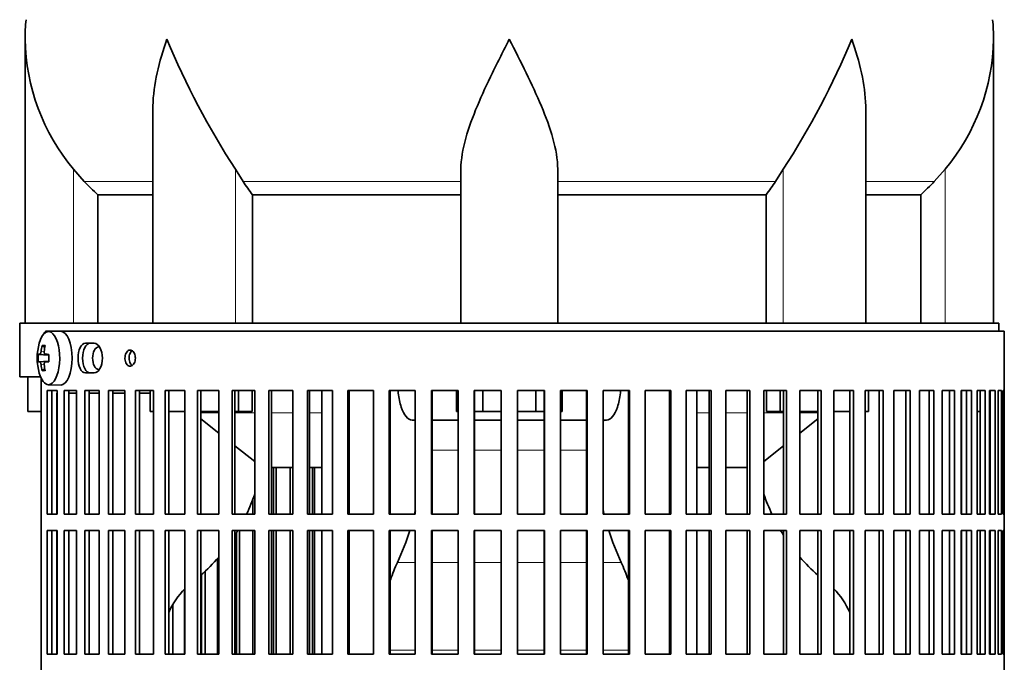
# Model space of a CAD drawing. Header units: millimetres. Extents: x 160 to 756, y -1041 to 1345.
# Tile 11 of 15: x 503 to 686, y 184 to 304. Entities that reach past the tile are written whole.
import ezdxf

# ---------------------------------------------------------------- set-up
doc = ezdxf.new("R2010")
doc.units = ezdxf.units.MM
for name, color, linetype in [('M5X8_UNI7687', 7, 'Continuous'), ('VSI134_DIFFUSORE', 7, 'Continuous'), ('VSI134_FILTRO_A', 7, 'Continuous'), ('VSI134_FILTRO_B', 7, 'Continuous'), ('VSI134_SUPPORTO_', 7, 'Continuous')]:
    doc.layers.add(name, color=color, linetype=linetype)

# ---------------------------------------------------------------- blocks, each defined once
blk = doc.blocks.new('SE3')
at = {"layer": 'M5X8_UNI7687', "color": 7, "linetype": 'Continuous', "lineweight": 35}
for p, q in [((510.65, 245.68), (508.38, 245.61)), ((507.21, 243.02), (507.72, 242.63)), ((506.52, 241.38), (508.49, 241.23)), ((506.52, 239.99), (508.49, 240.13)), ((507.82, 241.39), (508.49, 241.33)), ((508.49, 240.04), (507.82, 239.97)), ((507.21, 238.35), (507.72, 238.74)), ((508.38, 235.75), (510.65, 235.68))]:
    blk.add_line(p, q, dxfattribs=at)
at = {"layer": 'M5X8_UNI7687', "color": 4, "linetype": 'Continuous', "lineweight": 9}
for p, q in [((507.02, 241.89), (507.63, 241.84)), ((508.49, 241.24), (506.81, 241.39)), ((506.81, 239.97), (508.49, 240.13)), ((507.83, 241.39), (508.49, 241.33)), ((508.49, 240.04), (507.83, 239.97)), ((507.63, 239.53), (507.02, 239.48))]:
    blk.add_line(p, q, dxfattribs=at)
at = {"layer": 'M5X8_UNI7687', "color": 7, "linetype": 'Continuous', "lineweight": 35}
for centre, radius, start, end in [((516.3, 240.68), 10, 163.7273, 196.2727), ((515.92, 240.68), 9.42, 175.7871, 184.2129)]:
    blk.add_arc(centre, radius, start, end, dxfattribs=at)
for centre, major_axis, ratio, start_param, end_param in [((508.41, 240.68), (0, -4.93), 0.422618, 0, 4.10793), ((510.68, 240.68), (0, 5), 0.422618, 0, 0.012961), ((510.68, 240.68), (0, 5), 0.422618, 3.141593, 6.283185), ((516.35, 240.68), (0, 10), 0.939693, 1.335108, 1.449667), ((514.3, 237.62), (-7.75, 5.06), 0.247104, -0.4365, -0.286808), ((516.22, 240.68), (0, 10), 0.866025, 1.335108, 1.449667), ((516.28, 240.53), (-9.97, 0.79), 0.036834, -0.313745, -0.199185), ((516.28, 240.84), (-9.97, -0.79), 0.036834, 0.199185, 0.313745), ((516.28, 240.53), (-9.97, 0.79), 0.036834, -0.670562, -0.556003), ((516.28, 240.84), (-9.97, -0.79), 0.036834, 0.556003, 0.670562), ((513, 240.68), (0, 9.26), 0.488139, 1.49595, 1.645642), ((516.35, 240.68), (0, -10), 0.939693, 4.833518, 4.948078), ((514.3, 243.75), (-7.75, -5.06), 0.247104, 0.286808, 0.4365), ((516.22, 240.68), (0, -10), 0.866025, 4.833518, 4.948078), ((508.41, 240.68), (0, -4.93), 0.422618, 5.316848, 6.283185)]:
    blk.add_ellipse(centre, major_axis=major_axis, ratio=ratio, start_param=start_param, end_param=end_param, dxfattribs=at)
for points in [[(506.81, 241.39), (506.82, 241.39), (506.83, 241.4), (506.84, 241.4), (506.86, 241.42), (506.88, 241.43), (506.89, 241.45), (506.91, 241.48), (506.92, 241.51), (506.94, 241.54), (506.95, 241.58), (506.97, 241.62), (506.98, 241.66), (506.99, 241.7), (507, 241.75), (507.01, 241.79), (507.02, 241.84), (507.02, 241.87), (507.02, 241.89)], [(507.62, 241.89), (507.62, 241.87), (507.62, 241.84), (507.62, 241.79), (507.62, 241.75), (507.62, 241.7), (507.63, 241.66), (507.64, 241.62), (507.65, 241.58), (507.66, 241.54), (507.68, 241.51), (507.7, 241.48), (507.72, 241.45), (507.74, 241.43), (507.76, 241.42), (507.78, 241.4), (507.81, 241.4), (507.82, 241.39), (507.83, 241.39)], [(507.02, 239.48), (507.02, 239.49), (507.02, 239.53), (507.01, 239.57), (507, 239.62), (506.99, 239.66), (506.98, 239.71), (506.97, 239.75), (506.95, 239.79), (506.94, 239.83), (506.92, 239.86), (506.91, 239.89), (506.89, 239.91), (506.88, 239.93), (506.86, 239.95), (506.84, 239.96), (506.83, 239.97), (506.82, 239.97), (506.81, 239.97)], [(507.83, 239.97), (507.82, 239.97), (507.81, 239.97), (507.78, 239.96), (507.76, 239.95), (507.74, 239.93), (507.72, 239.91), (507.7, 239.89), (507.68, 239.86), (507.66, 239.83), (507.65, 239.79), (507.64, 239.75), (507.63, 239.71), (507.62, 239.66), (507.62, 239.62), (507.62, 239.57), (507.62, 239.53), (507.62, 239.49), (507.62, 239.48)]]:
    blk.add_open_spline(points, degree=3, dxfattribs=at)
at = {"layer": 'VSI134_DIFFUSORE', "color": 7, "linetype": 'Continuous', "lineweight": 35}
for p, q in [((504.06, 299.92), (504.06, 247.18)), ((684.06, 247.18), (684.06, 299.92)), ((527.78, 286.54), (527.78, 247.18)), ((660.33, 247.18), (660.33, 286.54)), ((515.07, 273.48), (513.06, 275.78)), ((544.57, 273.48), (543.15, 275.78)), ((585.06, 247.18), (585.06, 275.78)), ((603.06, 247.18), (603.06, 275.78)), ((644.97, 275.78), (643.55, 273.48)), ((675.06, 275.78), (673.05, 273.48)), ((517.59, 271.04), (527.78, 271.04)), ((517.59, 247.18), (517.59, 271.04)), ((546.35, 271.04), (585.06, 271.04)), ((546.35, 247.18), (546.35, 271.04)), ((603.06, 271.04), (641.77, 271.04)), ((641.77, 271.04), (641.77, 247.18)), ((660.33, 271.04), (670.53, 271.04)), ((670.53, 271.04), (670.53, 247.18))]:
    blk.add_line(p, q, dxfattribs=at)
at = {"layer": 'VSI134_DIFFUSORE', "color": 4, "linetype": 'Continuous', "lineweight": 9}
for p, q in [((513.06, 247.18), (513.06, 275.78)), ((543.15, 247.18), (543.15, 275.78)), ((644.97, 247.18), (644.97, 275.78)), ((675.06, 247.18), (675.06, 275.78)), ((527.78, 273.48), (515.07, 273.48)), ((585.06, 273.48), (544.57, 273.48)), ((603.06, 273.48), (643.55, 273.48)), ((660.33, 273.48), (673.05, 273.48))]:
    blk.add_line(p, q, dxfattribs=at)
at = {"layer": 'VSI134_DIFFUSORE', "color": 7, "linetype": 'Continuous', "lineweight": 35}
for centre, radius, start, end in [((542.56, 299.91), 38.5, 174.5826, 180.0014), ((645.56, 299.91), 38.5, 359.9671, 5.4174), ((542.75, 300.59), 38.7, 181.0158, 219.8906), ((668.74, 357.44), 149.81, 202.5842, 213.0334), ((519.38, 357.44), 149.81, 326.9666, 337.4158), ((645.37, 300.59), 38.7, 320.1094, 358.9842), ((577.68, 295.7), 39.88, 213.8582, 218.2062), ((610.43, 295.7), 39.88, 321.7938, 326.1418)]:
    blk.add_arc(centre, radius, start, end, dxfattribs=at)
for points, knots in [([(527.78, 286.53), (527.78, 286.85), (527.79, 287.18), (527.94, 291.55), (528.92, 295.76), (530.42, 299.91)], [0.4601729, 0.4601729, 0.4601729, 0.4601729, 0.5, 0.5, 1, 1, 1, 1]), ([(585.06, 275.78), (585.06, 277.61), (585.42, 279.55), (586.52, 283.49), (587.26, 285.5), (588.98, 289.6), (589.93, 291.64), (591.44, 294.72), (591.95, 295.75), (592.99, 297.82), (593.53, 298.88), (594.06, 299.91)], [0, 0, 0, 0, 0.25, 0.25, 0.5, 0.5, 0.75, 0.75, 0.875, 0.875, 1, 1, 1, 1]), ([(603.06, 275.78), (603.06, 277.61), (602.71, 279.51), (601.61, 283.47), (600.86, 285.48), (598.32, 291.55), (596.17, 295.76), (594.06, 299.91)], [0, 0, 0, 0, 0.25, 0.25, 0.5, 0.5, 1, 1, 1, 1]), ([(660.33, 286.53), (660.33, 286.85), (660.33, 287.18), (660.18, 291.55), (659.19, 295.76), (657.7, 299.91)], [0.4601729, 0.4601729, 0.4601729, 0.4601729, 0.5, 0.5, 1, 1, 1, 1])]:
    blk.add_open_spline(points, degree=3, knots=knots, dxfattribs=at)
for points in [[(517.59, 271.04), (516.71, 271.82), (515.88, 272.64), (515.07, 273.48)], [(673.05, 273.48), (672.24, 272.64), (671.4, 271.82), (670.53, 271.04)]]:
    blk.add_open_spline(points, degree=3, dxfattribs=at)
at = {"layer": 'VSI134_FILTRO_A', "color": 7, "linetype": 'Continuous', "lineweight": 35}
for p, q in [((686.06, 245.68), (508.09, 245.68)), ((686.06, 44.68), (686.06, 245.68)), ((516.9, 243.43), (515.28, 243.43)), ((515.28, 237.93), (516.9, 237.93)), ((507.07, 236.91), (507.07, 53.46)), ((508.14, 234.68), (508.14, 211.68)), ((510.05, 234.68), (508.14, 234.68)), ((509.06, 234.68), (509.06, 211.68)), ((510.05, 234.68), (510.05, 211.68)), ((511.33, 234.68), (511.33, 211.68)), ((513.64, 234.68), (511.33, 234.68)), ((512.22, 234.68), (512.22, 211.68)), ((513.64, 234.68), (513.64, 211.68)), ((515.15, 234.68), (515.15, 211.68)), ((517.84, 234.68), (515.15, 234.68)), ((515.99, 234.68), (515.99, 211.68)), ((517.84, 234.68), (517.84, 211.68)), ((519.57, 234.68), (519.57, 211.68)), ((522.62, 234.68), (519.57, 234.68)), ((520.37, 234.68), (520.37, 211.68)), ((522.62, 234.68), (522.62, 211.68)), ((524.56, 234.68), (524.56, 211.68)), ((527.94, 234.68), (524.56, 234.68)), ((525.3, 234.68), (525.3, 211.68)), ((527.94, 234.68), (527.94, 211.68)), ((530.08, 234.68), (530.08, 211.68)), ((533.77, 234.68), (530.08, 234.68)), ((530.76, 234.68), (530.76, 211.68)), ((533.77, 234.68), (533.77, 211.68)), ((536.09, 234.68), (536.09, 211.68)), ((540.06, 234.68), (536.09, 234.68)), ((536.7, 234.68), (536.7, 211.68)), ((540.06, 234.68), (540.06, 211.68)), ((542.54, 234.68), (542.54, 211.68)), ((546.75, 234.68), (542.54, 234.68)), ((543.07, 234.68), (543.07, 211.68)), ((546.75, 234.68), (546.75, 211.68)), ((549.38, 234.68), (549.38, 211.68)), ((553.81, 234.68), (549.38, 234.68)), ((549.84, 234.68), (549.84, 211.68)), ((553.81, 234.68), (553.81, 211.68)), ((556.55, 234.68), (556.55, 211.68)), ((561.17, 234.68), (556.55, 234.68)), ((556.94, 234.68), (556.94, 211.68)), ((561.17, 234.68), (561.17, 211.68)), ((564.02, 234.68), (564.02, 211.68)), ((568.79, 234.68), (564.02, 234.68)), ((564.32, 234.68), (564.32, 211.68)), ((568.79, 234.68), (568.79, 211.68)), ((571.71, 234.68), (571.71, 211.68)), ((576.59, 234.68), (571.71, 234.68)), ((571.93, 234.68), (571.93, 211.68)), ((576.59, 234.68), (576.59, 211.68)), ((579.58, 234.68), (579.58, 211.68)), ((584.53, 234.68), (579.58, 234.68)), ((579.71, 234.68), (579.71, 211.68)), ((584.53, 234.68), (584.53, 211.68)), ((587.55, 234.68), (587.55, 211.68)), ((592.54, 234.68), (587.55, 234.68)), ((587.59, 234.68), (587.59, 211.68)), ((592.54, 234.68), (592.54, 211.68)), ((595.57, 234.68), (595.57, 211.68)), ((600.57, 234.68), (595.57, 234.68)), ((600.52, 234.68), (600.52, 211.68)), ((600.57, 234.68), (600.57, 211.68)), ((603.58, 234.68), (603.58, 211.68)), ((608.54, 234.68), (603.58, 234.68)), ((608.41, 234.68), (608.41, 211.68)), ((608.54, 234.68), (608.54, 211.68)), ((611.52, 234.68), (611.52, 211.68)), ((616.4, 234.68), (611.52, 234.68)), ((616.19, 234.68), (616.19, 211.68)), ((616.4, 234.68), (616.4, 211.68)), ((619.33, 234.68), (619.33, 211.68)), ((624.1, 234.68), (619.33, 234.68)), ((623.8, 234.68), (623.8, 211.68)), ((624.1, 234.68), (624.1, 211.68)), ((626.94, 234.68), (626.94, 211.68)), ((631.56, 234.68), (626.94, 234.68)), ((631.18, 234.68), (631.18, 211.68)), ((631.56, 234.68), (631.56, 211.68)), ((634.31, 234.68), (634.31, 211.68)), ((638.74, 234.68), (634.31, 234.68)), ((638.28, 234.68), (638.28, 211.68)), ((638.74, 234.68), (638.74, 211.68)), ((641.36, 234.68), (641.36, 211.68)), ((645.58, 234.68), (641.36, 234.68)), ((645.04, 234.68), (645.04, 211.68)), ((645.58, 234.68), (645.58, 211.68)), ((648.06, 234.68), (648.06, 211.68)), ((652.03, 234.68), (648.06, 234.68)), ((651.42, 234.68), (651.42, 211.68)), ((652.03, 234.68), (652.03, 211.68)), ((654.35, 234.68), (654.35, 211.68)), ((658.03, 234.68), (654.35, 234.68)), ((657.36, 234.68), (657.36, 211.68)), ((658.03, 234.68), (658.03, 211.68)), ((663.55, 234.68), (660.17, 234.68)), ((660.17, 234.68), (660.17, 211.68)), ((662.81, 234.68), (662.81, 211.68)), ((663.55, 234.68), (663.55, 211.68)), ((668.54, 234.68), (665.5, 234.68)), ((665.5, 234.68), (665.5, 211.68)), ((667.75, 234.68), (667.75, 211.68)), ((668.54, 234.68), (668.54, 211.68)), ((672.96, 234.68), (670.28, 234.68)), ((670.28, 234.68), (670.28, 211.68)), ((672.12, 234.68), (672.12, 211.68)), ((672.96, 234.68), (672.96, 211.68)), ((676.79, 234.68), (674.48, 234.68)), ((674.48, 234.68), (674.48, 211.68)), ((675.9, 234.68), (675.9, 211.68)), ((676.79, 234.68), (676.79, 211.68)), ((679.98, 234.68), (678.07, 234.68)), ((678.07, 234.68), (678.07, 211.68)), ((679.06, 234.68), (679.06, 211.68)), ((679.98, 234.68), (679.98, 211.68)), ((682.52, 234.68), (681.02, 234.68)), ((681.02, 234.68), (681.02, 211.68)), ((681.57, 234.68), (681.57, 211.68)), ((682.52, 234.68), (682.52, 211.68)), ((684.38, 234.68), (683.3, 234.68)), ((683.3, 234.68), (683.3, 211.68)), ((683.41, 234.68), (683.41, 211.68)), ((684.38, 234.68), (684.38, 211.68)), ((685.56, 234.68), (684.91, 234.68)), ((684.91, 234.68), (684.91, 211.68)), ((685.56, 234.68), (685.56, 211.68)), ((686.05, 234.68), (685.83, 234.68)), ((685.83, 234.68), (685.83, 211.68)), ((686.05, 234.68), (686.05, 211.68)), ((510.05, 211.68), (508.14, 211.68)), ((513.64, 211.68), (511.33, 211.68)), ((517.84, 211.68), (515.15, 211.68)), ((522.62, 211.68), (519.57, 211.68)), ((527.94, 211.68), (524.56, 211.68)), ((533.77, 211.68), (530.08, 211.68)), ((540.06, 211.68), (536.09, 211.68)), ((546.75, 211.68), (542.54, 211.68)), ((553.81, 211.68), (549.38, 211.68)), ((561.17, 211.68), (556.55, 211.68)), ((568.79, 211.68), (564.02, 211.68)), ((576.59, 211.68), (571.71, 211.68)), ((584.53, 211.68), (579.58, 211.68)), ((592.54, 211.68), (587.55, 211.68)), ((600.57, 211.68), (595.57, 211.68)), ((608.54, 211.68), (603.58, 211.68)), ((616.4, 211.68), (611.52, 211.68)), ((624.1, 211.68), (619.33, 211.68)), ((631.56, 211.68), (626.94, 211.68)), ((638.74, 211.68), (634.31, 211.68)), ((645.58, 211.68), (641.36, 211.68)), ((652.03, 211.68), (648.06, 211.68)), ((658.03, 211.68), (654.35, 211.68)), ((663.55, 211.68), (660.17, 211.68)), ((668.54, 211.68), (665.5, 211.68)), ((672.96, 211.68), (670.28, 211.68)), ((676.79, 211.68), (674.48, 211.68)), ((679.98, 211.68), (678.07, 211.68)), ((682.52, 211.68), (681.02, 211.68)), ((684.38, 211.68), (683.3, 211.68)), ((685.56, 211.68), (684.91, 211.68)), ((686.05, 211.68), (685.83, 211.68)), ((508.14, 208.68), (508.14, 185.68)), ((510.05, 208.68), (508.14, 208.68)), ((509.06, 208.68), (509.06, 185.68)), ((510.05, 208.68), (510.05, 185.68)), ((511.33, 208.68), (511.33, 185.68)), ((513.64, 208.68), (511.33, 208.68)), ((512.22, 208.68), (512.22, 185.68)), ((513.64, 208.68), (513.64, 185.68)), ((515.15, 208.68), (515.15, 185.68)), ((517.84, 208.68), (515.15, 208.68)), ((515.99, 208.68), (515.99, 185.68)), ((517.84, 208.68), (517.84, 185.68)), ((519.57, 208.68), (519.57, 185.68)), ((522.62, 208.68), (519.57, 208.68)), ((520.37, 208.68), (520.37, 185.68)), ((522.62, 208.68), (522.62, 185.68)), ((524.56, 208.68), (524.56, 185.68)), ((527.94, 208.68), (524.56, 208.68)), ((525.3, 208.68), (525.3, 185.68)), ((527.94, 208.68), (527.94, 185.68)), ((530.08, 208.68), (530.08, 185.68)), ((533.77, 208.68), (530.08, 208.68)), ((530.76, 208.68), (530.76, 185.68)), ((533.77, 208.68), (533.77, 185.68)), ((536.09, 208.68), (536.09, 185.68)), ((540.06, 208.68), (536.09, 208.68)), ((536.7, 208.68), (536.7, 185.68)), ((540.06, 208.68), (540.06, 185.68)), ((542.54, 208.68), (542.54, 185.68)), ((546.75, 208.68), (542.54, 208.68)), ((543.07, 208.68), (543.07, 185.68)), ((546.75, 208.68), (546.75, 185.68)), ((549.38, 208.68), (549.38, 185.68)), ((553.81, 208.68), (549.38, 208.68)), ((549.84, 208.68), (549.84, 185.68)), ((553.81, 208.68), (553.81, 185.68)), ((556.55, 208.68), (556.55, 185.68)), ((561.17, 208.68), (556.55, 208.68)), ((556.94, 208.68), (556.94, 185.68)), ((561.17, 208.68), (561.17, 185.68)), ((564.02, 208.68), (564.02, 185.68)), ((568.79, 208.68), (564.02, 208.68)), ((564.32, 208.68), (564.32, 185.68)), ((568.79, 208.68), (568.79, 185.68)), ((571.71, 208.68), (571.71, 185.68)), ((576.59, 208.68), (571.71, 208.68)), ((571.93, 208.68), (571.93, 185.68)), ((576.59, 208.68), (576.59, 185.68)), ((579.58, 208.68), (579.58, 185.68)), ((584.53, 208.68), (579.58, 208.68)), ((579.71, 208.68), (579.71, 185.68)), ((584.53, 208.68), (584.53, 185.68)), ((587.55, 208.68), (587.55, 185.68)), ((592.54, 208.68), (587.55, 208.68)), ((587.59, 208.68), (587.59, 185.68)), ((592.54, 208.68), (592.54, 185.68)), ((595.57, 208.68), (595.57, 185.68)), ((600.57, 208.68), (595.57, 208.68)), ((600.52, 208.68), (600.52, 185.68)), ((600.57, 208.68), (600.57, 185.68)), ((603.58, 208.68), (603.58, 185.68)), ((608.54, 208.68), (603.58, 208.68)), ((608.41, 208.68), (608.41, 185.68)), ((608.54, 208.68), (608.54, 185.68)), ((611.52, 208.68), (611.52, 185.68)), ((616.4, 208.68), (611.52, 208.68)), ((616.19, 208.68), (616.19, 185.68)), ((616.4, 208.68), (616.4, 185.68)), ((619.33, 208.68), (619.33, 185.68)), ((624.1, 208.68), (619.33, 208.68)), ((623.8, 208.68), (623.8, 185.68)), ((624.1, 208.68), (624.1, 185.68)), ((626.94, 208.68), (626.94, 185.68)), ((631.56, 208.68), (626.94, 208.68)), ((631.18, 208.68), (631.18, 185.68)), ((631.56, 208.68), (631.56, 185.68)), ((634.31, 208.68), (634.31, 185.68)), ((638.74, 208.68), (634.31, 208.68)), ((638.28, 208.68), (638.28, 185.68)), ((638.74, 208.68), (638.74, 185.68)), ((641.36, 208.68), (641.36, 185.68)), ((645.58, 208.68), (641.36, 208.68)), ((645.04, 208.68), (645.04, 185.68)), ((645.58, 208.68), (645.58, 185.68)), ((648.06, 208.68), (648.06, 185.68)), ((652.03, 208.68), (648.06, 208.68)), ((651.42, 208.68), (651.42, 185.68)), ((652.03, 208.68), (652.03, 185.68)), ((654.35, 208.68), (654.35, 185.68)), ((658.03, 208.68), (654.35, 208.68)), ((657.36, 208.68), (657.36, 185.68)), ((658.03, 208.68), (658.03, 185.68)), ((663.55, 208.68), (660.17, 208.68)), ((660.17, 208.68), (660.17, 185.68)), ((662.81, 208.68), (662.81, 185.68)), ((663.55, 208.68), (663.55, 185.68)), ((668.54, 208.68), (665.5, 208.68)), ((665.5, 208.68), (665.5, 185.68)), ((667.75, 208.68), (667.75, 185.68)), ((668.54, 208.68), (668.54, 185.68)), ((672.96, 208.68), (670.28, 208.68)), ((670.28, 208.68), (670.28, 185.68)), ((672.12, 208.68), (672.12, 185.68)), ((672.96, 208.68), (672.96, 185.68)), ((676.79, 208.68), (674.48, 208.68)), ((674.48, 208.68), (674.48, 185.68)), ((675.9, 208.68), (675.9, 185.68)), ((676.79, 208.68), (676.79, 185.68)), ((679.98, 208.68), (678.07, 208.68)), ((678.07, 208.68), (678.07, 185.68)), ((679.06, 208.68), (679.06, 185.68)), ((679.98, 208.68), (679.98, 185.68)), ((682.52, 208.68), (681.02, 208.68)), ((681.02, 208.68), (681.02, 185.68)), ((681.57, 208.68), (681.57, 185.68)), ((682.52, 208.68), (682.52, 185.68)), ((684.38, 208.68), (683.3, 208.68)), ((683.3, 208.68), (683.3, 185.68)), ((683.41, 208.68), (683.41, 185.68)), ((684.38, 208.68), (684.38, 185.68)), ((685.56, 208.68), (684.91, 208.68)), ((684.91, 208.68), (684.91, 185.68)), ((685.56, 208.68), (685.56, 185.68)), ((686.05, 208.68), (685.83, 208.68)), ((685.83, 208.68), (685.83, 185.68)), ((686.05, 208.68), (686.05, 185.68)), ((510.05, 185.68), (508.14, 185.68)), ((513.64, 185.68), (511.33, 185.68)), ((517.84, 185.68), (515.15, 185.68)), ((522.62, 185.68), (519.57, 185.68)), ((527.94, 185.68), (524.56, 185.68)), ((533.77, 185.68), (530.08, 185.68)), ((540.06, 185.68), (536.09, 185.68)), ((546.75, 185.68), (542.54, 185.68)), ((553.81, 185.68), (549.38, 185.68)), ((561.17, 185.68), (556.55, 185.68)), ((568.79, 185.68), (564.02, 185.68)), ((576.59, 185.68), (571.71, 185.68)), ((584.53, 185.68), (579.58, 185.68)), ((592.54, 185.68), (587.55, 185.68)), ((600.57, 185.68), (595.57, 185.68)), ((608.54, 185.68), (603.58, 185.68)), ((616.4, 185.68), (611.52, 185.68)), ((624.1, 185.68), (619.33, 185.68)), ((631.56, 185.68), (626.94, 185.68)), ((638.74, 185.68), (634.31, 185.68)), ((645.58, 185.68), (641.36, 185.68)), ((652.03, 185.68), (648.06, 185.68)), ((658.03, 185.68), (654.35, 185.68)), ((663.55, 185.68), (660.17, 185.68)), ((668.54, 185.68), (665.5, 185.68)), ((672.96, 185.68), (670.28, 185.68)), ((676.79, 185.68), (674.48, 185.68)), ((679.98, 185.68), (678.07, 185.68)), ((682.52, 185.68), (681.02, 185.68)), ((684.38, 185.68), (683.3, 185.68)), ((685.56, 185.68), (684.91, 185.68)), ((686.05, 185.68), (685.83, 185.68))]:
    blk.add_line(p, q, dxfattribs=at)
for points, knots in [([(508.09, 245.68), (508.02, 245.68), (507.95, 245.66), (507.82, 245.59), (507.75, 245.53), (507.63, 245.38), (507.57, 245.29), (507.48, 245.12), (507.45, 245.05), (507.43, 244.98)], [0, 0, 0, 0, 0.125, 0.125, 0.25, 0.25, 0.375, 0.375, 0.4441931, 0.4441931, 0.4441931, 0.4441931]), ([(515.28, 243.43), (514.91, 243.43), (514.55, 243.14), (514.04, 242.12), (513.9, 241.4), (513.9, 239.97), (514.04, 239.25), (514.55, 238.23), (514.91, 237.93), (515.28, 237.93)], [0, 0, 0, 0, 0.25, 0.25, 0.5, 0.5, 0.75, 0.75, 1, 1, 1, 1]), ([(516.14, 237.93), (515.76, 237.93), (515.4, 238.23), (514.9, 239.25), (514.75, 239.96), (514.75, 241.4), (514.9, 242.11), (515.41, 243.14), (515.76, 243.43), (516.14, 243.43)], [0, 0, 0, 0, 0.25, 0.25, 0.5, 0.5, 0.75, 0.75, 1, 1, 1, 1]), ([(516.9, 243.43), (517.3, 243.43), (517.69, 243.14), (518.26, 242.12), (518.43, 241.4), (518.43, 239.97), (518.27, 239.25), (517.69, 238.23), (517.3, 237.93), (516.9, 237.93)], [0, 0, 0, 0, 0.25, 0.25, 0.5, 0.5, 0.75, 0.75, 1, 1, 1, 1]), ([(522.63, 240.68), (522.63, 240.85), (522.65, 241.02), (522.68, 241.18), (522.72, 241.34), (522.77, 241.49), (522.83, 241.62), (522.9, 241.75), (522.98, 241.87), (523.07, 241.96), (523.16, 242.04), (523.27, 242.11), (523.37, 242.15), (523.48, 242.18), (523.59, 242.19), (523.69, 242.17), (523.8, 242.15), (523.91, 242.11), (524.01, 242.03), (524.1, 241.96), (524.19, 241.86), (524.27, 241.74), (524.35, 241.62), (524.41, 241.48), (524.46, 241.33), (524.51, 241.17), (524.54, 241.01), (524.55, 240.84), (524.55, 240.79), (524.56, 240.74), (524.56, 240.68), (524.56, 240.52), (524.54, 240.35), (524.5, 240.19), (524.46, 240.03), (524.41, 239.88), (524.34, 239.75), (524.27, 239.62), (524.19, 239.5), (524.1, 239.41), (524, 239.32), (523.9, 239.26), (523.79, 239.22), (523.69, 239.18), (523.58, 239.17), (523.47, 239.19), (523.36, 239.21), (523.26, 239.26), (523.16, 239.33), (523.07, 239.41), (522.98, 239.51), (522.9, 239.63), (522.83, 239.75), (522.76, 239.89), (522.72, 240.04), (522.67, 240.19), (522.64, 240.36), (522.63, 240.53), (522.63, 240.58), (522.63, 240.63), (522.63, 240.68)], [0, 0, 0, 0, 0.053705, 0.053705, 0.053705, 0.107409, 0.107409, 0.107409, 0.161118, 0.161118, 0.161118, 0.21483, 0.21483, 0.21483, 0.268537, 0.268537, 0.268537, 0.322238, 0.322238, 0.322238, 0.375943, 0.375943, 0.375943, 0.429653, 0.429653, 0.429653, 0.483364, 0.483364, 0.483364, 0.5, 0.5, 0.5, 0.553705, 0.553705, 0.553705, 0.607409, 0.607409, 0.607409, 0.661118, 0.661118, 0.661118, 0.71483, 0.71483, 0.71483, 0.768537, 0.768537, 0.768537, 0.822238, 0.822238, 0.822238, 0.875943, 0.875943, 0.875943, 0.929653, 0.929653, 0.929653, 0.983364, 0.983364, 0.983364, 1, 1, 1, 1]), ([(523.96, 242.06), (523.95, 242.05), (523.94, 242.04), (523.93, 242.03), (523.83, 241.96), (523.74, 241.86), (523.67, 241.74), (523.59, 241.62), (523.53, 241.48), (523.48, 241.33), (523.44, 241.17), (523.41, 241.01), (523.4, 240.84), (523.39, 240.79), (523.39, 240.74), (523.39, 240.68), (523.39, 240.52), (523.41, 240.35), (523.45, 240.19), (523.48, 240.03), (523.53, 239.88), (523.6, 239.75), (523.67, 239.62), (523.75, 239.5), (523.84, 239.41), (523.88, 239.37), (523.92, 239.34), (523.96, 239.31)], [0.3155206, 0.3155206, 0.3155206, 0.3155206, 0.3222379, 0.3222379, 0.3222379, 0.3759422, 0.3759422, 0.3759422, 0.429653, 0.429653, 0.429653, 0.483364, 0.483364, 0.483364, 0.5, 0.5, 0.5, 0.5537044, 0.5537044, 0.5537044, 0.6074086, 0.6074086, 0.6074086, 0.6611174, 0.6611174, 0.6611174, 0.6840717, 0.6840717, 0.6840717, 0.6840717])]:
    blk.add_open_spline(points, degree=3, knots=knots, dxfattribs=at)
at = {"layer": 'VSI134_FILTRO_B', "color": 7, "linetype": 'Continuous', "lineweight": 35}
for p, q in [((550.24, 220.39), (550.24, 211.68)), ((550.74, 220.39), (550.74, 211.68)), ((553.35, 220.39), (553.35, 211.68)), ((557.46, 220.39), (557.46, 211.68)), ((557.88, 220.39), (557.88, 211.68)), ((546.41, 214.47), (546.41, 211.68)), ((543.93, 208.68), (543.93, 185.68)), ((546.41, 208.68), (546.41, 185.68)), ((550.24, 208.68), (550.24, 185.68)), ((550.74, 208.68), (550.74, 185.68)), ((553.35, 208.68), (553.35, 185.68)), ((557.46, 208.68), (557.46, 185.68)), ((557.88, 208.68), (557.88, 185.68)), ((543.36, 208.22), (543.36, 185.68)), ((539.83, 203.46), (539.83, 185.68)), ((536.86, 200.49), (536.86, 185.68)), ((537.5, 201.07), (537.5, 185.68)), ((533.67, 197.75), (533.67, 185.68)), ((531.5, 194.88), (531.5, 185.68)), ((530.8, 193.5), (530.8, 185.68))]:
    blk.add_line(p, q, dxfattribs=at)
at = {"layer": 'VSI134_SUPPORTO_', "color": 7, "linetype": 'Continuous', "lineweight": 35}
for p, q in [((685.06, 247.18), (503.06, 247.18)), ((503.06, 247.18), (503.06, 237.18)), ((685.06, 245.68), (685.06, 247.18)), ((506.94, 237.18), (503.06, 237.18)), ((504.56, 230.78), (504.56, 237.18)), ((527.3, 230.78), (527.3, 234.68)), ((543.72, 230.78), (543.72, 234.68)), ((546.26, 230.78), (546.26, 234.68)), ((559.23, 211.68), (559.23, 234.68)), ((584.24, 230.78), (584.24, 234.68)), ((589.15, 230.78), (589.15, 234.68)), ((598.97, 230.78), (598.97, 234.68)), ((603.87, 230.78), (603.87, 234.68)), ((628.88, 211.68), (628.88, 234.68)), ((641.85, 230.78), (641.85, 234.68)), ((644.39, 230.78), (644.39, 234.68)), ((660.81, 230.78), (660.81, 234.68)), ((678.13, 234.68), (678.13, 211.68)), ((509.98, 234.18), (509.98, 211.68)), ((510.05, 234.18), (509.98, 234.18)), ((513.64, 234.18), (512.22, 234.18)), ((517.84, 234.18), (515.99, 234.18)), ((522.62, 234.18), (520.37, 234.18)), ((527.3, 234.18), (525.3, 234.18)), ((507.07, 230.78), (504.56, 230.78)), ((527.94, 230.78), (527.3, 230.78)), ((533.77, 230.78), (530.76, 230.78)), ((540.06, 230.78), (536.7, 230.78)), ((543.72, 230.78), (543.07, 230.78)), ((546.26, 230.78), (543.72, 230.78)), ((584.53, 230.78), (584.24, 230.78)), ((589.15, 230.78), (587.59, 230.78)), ((592.54, 230.78), (589.15, 230.78)), ((598.97, 230.78), (595.57, 230.78)), ((600.52, 230.78), (598.97, 230.78)), ((603.87, 230.78), (603.58, 230.78)), ((644.39, 230.78), (641.85, 230.78)), ((645.04, 230.78), (644.39, 230.78)), ((651.42, 230.78), (648.06, 230.78)), ((657.36, 230.78), (654.35, 230.78)), ((660.81, 230.78), (660.17, 230.78)), ((681.57, 230.78), (681.02, 230.78)), ((683.41, 230.78), (683.3, 230.78)), ((536.7, 229.4), (540.06, 226.75)), ((576.59, 229.18), (575.99, 229.18)), ((584.53, 229.18), (579.71, 229.18)), ((592.54, 229.18), (587.59, 229.18)), ((600.52, 229.18), (595.57, 229.18)), ((608.41, 229.18), (603.58, 229.18)), ((612.13, 229.18), (611.52, 229.18)), ((648.06, 226.75), (651.42, 229.4)), ((543.07, 224.36), (546.75, 221.45)), ((641.36, 221.45), (645.04, 224.36)), ((549.84, 220.39), (553.81, 220.39)), ((556.94, 220.39), (559.23, 220.39)), ((628.88, 220.39), (631.18, 220.39)), ((634.31, 220.39), (638.28, 220.39)), ((509.98, 208.68), (509.98, 185.68)), ((559.23, 185.68), (559.23, 208.68)), ((628.88, 185.68), (628.88, 208.68)), ((678.13, 208.68), (678.13, 185.68))]:
    blk.add_line(p, q, dxfattribs=at)
at = {"layer": 'VSI134_SUPPORTO_', "color": 4, "linetype": 'Continuous', "lineweight": 9}
for p, q in [((540.06, 230.53), (536.7, 230.53)), ((546.75, 230.53), (543.07, 230.53)), ((553.81, 230.53), (549.84, 230.53)), ((559.23, 230.53), (556.94, 230.53)), ((631.18, 230.53), (628.88, 230.53)), ((638.28, 230.53), (634.31, 230.53)), ((645.04, 230.53), (641.36, 230.53)), ((651.42, 230.53), (648.06, 230.53)), ((579.71, 223.58), (584.53, 223.58)), ((587.59, 223.58), (592.54, 223.58)), ((595.57, 223.58), (600.52, 223.58)), ((603.58, 223.58), (608.41, 223.58)), ((573.26, 202.74), (576.59, 202.74)), ((579.71, 202.74), (584.53, 202.74)), ((587.59, 202.74), (592.54, 202.74)), ((595.57, 202.74), (600.52, 202.74)), ((603.58, 202.74), (608.41, 202.74)), ((611.52, 202.74), (614.85, 202.74)), ((571.93, 186.45), (576.59, 186.45)), ((579.71, 186.45), (584.53, 186.45)), ((587.59, 186.45), (592.54, 186.45)), ((595.57, 186.45), (600.52, 186.45)), ((603.58, 186.45), (608.41, 186.45)), ((611.52, 186.45), (616.19, 186.45))]:
    blk.add_line(p, q, dxfattribs=at)
at = {"layer": 'VSI134_SUPPORTO_', "color": 7, "linetype": 'Continuous', "lineweight": 35}
for centre, radius, start, end in [((526.81, 224.31), 51.21, 345.7276, 346.5315), ((661.33, 224.31), 51.24, 193.4782, 194.277), ((526.81, 224.31), 51.21, 335.1004, 342.2404), ((661.33, 224.31), 51.24, 197.7563, 204.8944), ((606.62, 187.68), 36.61, 155.6995, 161.152), ((581.5, 187.68), 36.6, 18.895, 24.3032)]:
    blk.add_arc(centre, radius, start, end, dxfattribs=at)
for centre, major_axis, start_param, end_param in [((516.45, 227.64), (0, -35), 1.097453, 1.214155), ((671.66, 227.64), (0, -35), 5.06903, 5.185732), ((516.45, 227.64), (0, -35), 0.967176, 0.998482), ((671.66, 227.64), (0, -35), -0.998482, -0.967176), ((516.45, 227.64), (0, -35), 0.676569, 0.818266), ((671.66, 227.64), (0, -35), 5.464919, 5.606617), ((543.24, 186.91), (0, 15), 0.752814, 1.121918), ((644.87, 186.91), (0, 15), 5.161267, 5.530371)]:
    blk.add_ellipse(centre, major_axis=major_axis, ratio=0.92388, start_param=start_param, end_param=end_param, dxfattribs=at)
for points, knots in [([(517.74, 242.78), (517.44, 242.78), (517.15, 242.56), (516.73, 241.78), (516.62, 241.23), (516.62, 240.14), (516.73, 239.59), (517.14, 238.81), (517.44, 238.58), (517.74, 238.58), (517.74, 238.58), (517.74, 238.58)], [0.2501942, 0.2501942, 0.2501942, 0.2501942, 0.375, 0.375, 0.5, 0.5, 0.625, 0.625, 0.75, 0.75, 0.7502028, 0.7502028, 0.7502028, 0.7502028]), ([(573.36, 234.68), (573.38, 234.52), (573.39, 234.36), (573.52, 233.25), (573.71, 232.35), (574.21, 230.84), (574.52, 230.23), (575.22, 229.4), (575.6, 229.18), (575.99, 229.18)], [0.2091858, 0.2091858, 0.2091858, 0.2091858, 0.25, 0.25, 0.5, 0.5, 0.75, 0.75, 1, 1, 1, 1]), ([(612.13, 229.18), (612.51, 229.18), (612.9, 229.4), (613.59, 230.23), (613.91, 230.84), (614.41, 232.35), (614.6, 233.25), (614.72, 234.37), (614.74, 234.52), (614.75, 234.68)], [0, 0, 0, 0, 0.25, 0.25, 0.5, 0.5, 0.75, 0.75, 0.7906554, 0.7906554, 0.7906554, 0.7906554]), ([(576.6, 229.02), (576.57, 229.04), (576.54, 229.06), (576.38, 229.15), (576.25, 229.18), (576.11, 229.18)], [0.8474962, 0.8474962, 0.8474962, 0.8474962, 0.875, 0.875, 1, 1, 1, 1]), ([(611.52, 229.02), (611.55, 229.04), (611.57, 229.06), (611.73, 229.15), (611.87, 229.18), (612, 229.18)], [0.8474962, 0.8474962, 0.8474962, 0.8474962, 0.875, 0.875, 1, 1, 1, 1])]:
    blk.add_open_spline(points, degree=3, knots=knots, dxfattribs=at)

msp = doc.modelspace()

# ---------------------------------------------------------------- block references
msp.add_blockref('SE3', (0, 0))

doc.saveas('drawing.dxf')
